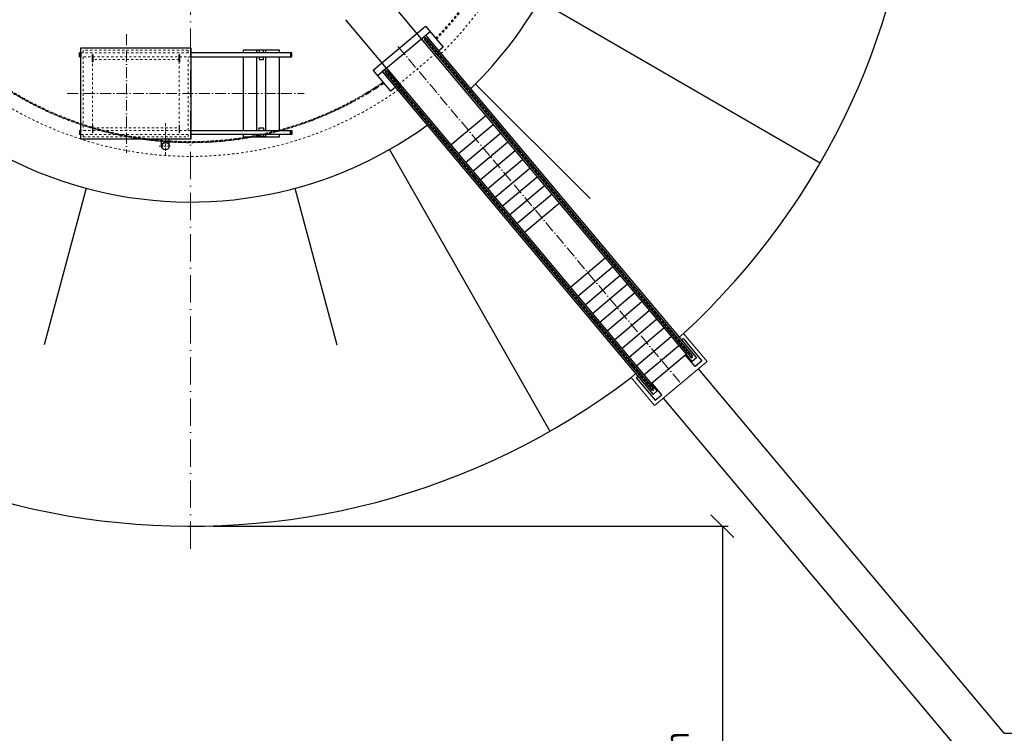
# Model space of a CAD drawing. Header units: millimetres. Extents: x 40256 to 138809, y -76860 to 38764.
# Tile 10 of 18: x 53684 to 75252, y -6214 to 9423. Entities that reach past the tile are written whole.
import ezdxf

# ---------------------------------------------------------------- set-up
doc = ezdxf.new("R2010")
doc.units = ezdxf.units.MM
doc.linetypes.add('ACAD_ISO10W100', pattern=[18, 12, -3, 0, -3])
doc.linetypes.add('JIS_02_1.0', pattern=[2, 1, -1])
for name, color, linetype, lineweight in [('Bemaßung', 7, 'Continuous', 9), ('Beschriftung', 7, 'Continuous', 9), ('Betonfundamente', 7, 'Continuous', 18)]:
    doc.layers.add(name, color=color, linetype=linetype, lineweight=lineweight)
doc.dimstyles.new('DIN', dxfattribs={"dimtxt": 2.5, "dimasz": 2.5, "dimexe": 1.25, "dimexo": 0.625, "dimtad": 1, "dimtih": 1, "dimdec": 4, "dimdsep": 46, "dimlunit": 6, "dimtxsty": 'Standard', "dimcen": 2.5, "dimadec": 0, "dimazin": 0, "dimtfac": 1, "dimtdec": 4, "dimtmove": 0, "dimatfit": 3, "dimfxl": 0, "dimtvp": 1, "dimtolj": 1, "dimtzin": 0, "dimarcsym": 0})

# ---------------------------------------------------------------- blocks, each defined once
blk = doc.blocks.new('_Oblique')
at = {"color": 0, "linetype": 'ByBlock', "lineweight": -2}
blk.add_line((-0.5, -0.5), (0.5, 0.5), dxfattribs=at)
blk = doc.blocks.new('*D54')
at = {"layer": 'Bemaßung', "color": 0, "lineweight": -2, "transparency": 16777216}
for p, q in [((57926, -1674), (69202, -1674)), ((69077, -1674), (69077, -13214)), ((76753, -13214), (68952, -13214))]:
    blk.add_line(p, q, dxfattribs=at)
at = {"layer": 'DEFPOINTS', "color": 0, "transparency": 16777216}
for p in [(57426, -1674), (69077, -13214), (77253, -13214)]:
    blk.add_point(p, dxfattribs=at)
at = {"layer": 'Bemaßung', "color": 0, "lineweight": -2, "transparency": 16777216, "xscale": 500, "yscale": 500, "zscale": 500}
for p, rotation in [((69077, -1674), 90), ((69077, -13214), 270)]:
    blk.add_blockref('_Oblique', p, dxfattribs=dict(at, rotation=rotation))
at = {"layer": 'Bemaßung', "color": 0, "transparency": 16777216, "insert": (68090, -7444), "char_height": 500, "attachment_point": 5, "rotation": 90}
blk.add_mtext('\\A1;MIN. 6m', dxfattribs=at)

msp = doc.modelspace()

# ---------------------------------------------------------------- hatches: boundary and pattern name
at = {"layer": 'Beschriftung'}
for points in [[(56876.17325, 6737.0026, 0.4142135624), (56792.02325, 6652.8526), (56805.61591, 6652.8526, -0.316340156), (56876.17325, 6723.40994)], [(56876.17325, 6737.0026), (56876.17325, 6723.40994, -0.1800703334), (56935.67628, 6712.35563, 0.1989123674)], [(56805.61591, 6652.8526), (56792.02325, 6652.8526, 0.1989123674), (56816.67021, 6593.34956, -0.1800703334)]]:
    msp.add_hatch(color=256, dxfattribs=at).paths.add_polyline_path(points)

# ---------------------------------------------------------------- linework, layer by layer
at = {"linetype": 'ACAD_ISO10W100', "lineweight": 18, "ltscale": 50}
msp.add_line((57426.17325, -2174.21198), (57426.17325, 30679.91718), dxfattribs=at)
for p, q in [((62828.72984, 8592.19828), (61826.17325, 9786.99871)), ((65068.84744, 9840.3526), (71219.41578, 6289.32031)), ((62062.6854, 7949.41067), (60826.17325, 9423.02847)), ((61427.64491, 8317.2915), (62576.71157, 9281.47292)), ((62576.71157, 9281.47292), (62962.38414, 8821.84625)), ((61524.06305, 8202.38483), (62673.12971, 9166.56625)), ((62573.54394, 9083.00386), (68508.08054, 2010.49854)), ((62481.6186, 9005.86935), (68279.56284, 2096.14847)), ((62547.64855, 8982.95062), (68380.06485, 2032.14754)), ((62584.6485, 9013.99726), (68417.0648, 2063.19418)), ((54996.17325, 8607.67124), (54996.17325, 8697.67124)), ((55026.17325, 8697.67124), (54996.17325, 8697.67124)), ((55006.17325, 8607.67124), (55006.17325, 8697.67124)), ((55275.17325, 8502.8526), (55275.17325, 8652.8526)), ((55287.17325, 8652.8526), (55287.17325, 8502.8526)), ((57175.17325, 8502.8526), (57175.17325, 8652.8526)), ((57187.17325, 8652.8526), (57187.17325, 8502.8526)), ((59646.17325, 8697.67124), (57436.17325, 8697.67124)), ((58876.17325, 8697.67124), (58876.17325, 8752.8526)), ((59076.17325, 8752.8526), (58876.17325, 8752.8526)), ((59076.17325, 8697.67124), (59076.17325, 8752.8526)), ((59636.17325, 8607.67124), (59636.17325, 8697.67124)), ((59646.17325, 8607.67124), (59646.17325, 8697.67124)), ((62962.38414, 8821.84625), (62862.79836, 8738.28386)), ((54996.17325, 8607.67124), (55026.17325, 8607.67124)), ((57436.17325, 8607.67124), (59646.17325, 8607.67124)), ((58876.17325, 6998.03396), (58876.17325, 8607.67124)), ((59076.17325, 6998.03396), (59076.17325, 8607.67124)), ((61813.31747, 7857.66484), (61427.64491, 8317.2915)), ((61715.57416, 8363.08174), (61623.64883, 8285.94722)), ((61623.64883, 8285.94722), (67558.18543, 1213.4419)), ((61689.67878, 8263.02849), (67522.09507, 1312.22542)), ((61715.57416, 8363.08174), (67513.5184, 1453.36086)), ((61726.67872, 8294.07513), (67559.09502, 1343.27206)), ((63666.39059, 8012.63526), (66177.3496, 5501.67624)), ((61912.90325, 7941.22722), (61813.31747, 7857.66484)), ((63129.7069, 6677.78396), (63895.75134, 7320.57157)), ((63290.4038, 6486.27285), (64056.44825, 7129.06046)), ((54996.17325, 6998.03396), (54996.17325, 6908.03396)), ((54996.17325, 6998.03396), (55026.17325, 6998.03396)), ((55026.17325, 6908.03396), (54996.17325, 6908.03396)), ((55006.17325, 6998.03396), (55006.17325, 6908.03396)), ((55275.17325, 7102.8526), (55275.17325, 6952.8526)), ((55287.17325, 6952.8526), (55287.17325, 7102.8526)), ((57175.17325, 7102.8526), (57175.17325, 6952.8526)), ((57187.17325, 6952.8526), (57187.17325, 7102.8526)), ((57436.17325, 6998.03396), (59646.17325, 6998.03396)), ((59646.17325, 6908.03396), (57436.17325, 6908.03396)), ((58876.17325, 6852.8526), (58876.17325, 6908.03396)), ((59076.17325, 6852.8526), (59076.17325, 6908.03396)), ((59636.17325, 6998.03396), (59636.17325, 6908.03396)), ((59646.17325, 6998.03396), (59646.17325, 6908.03396)), ((63451.10071, 6294.76174), (64217.14515, 6937.54935)), ((56792.02325, 6652.8526), (56792.02325, 6802.8526)), ((56960.32325, 6652.8526), (56960.32325, 6802.8526)), ((59076.17325, 6852.8526), (58876.17325, 6852.8526)), ((63611.79761, 6103.25063), (64377.84205, 6746.03824)), ((61786.94199, 6580.54389), (65296.3427, 406.12667)), ((63772.49451, 5911.73952), (64538.53895, 6554.52713)), ((63933.19141, 5720.22841), (64699.23586, 6363.01602)), ((64093.88832, 5528.7173), (64859.93276, 6171.50491)), ((64254.58522, 5337.20619), (65020.62966, 5979.9938)), ((55142.09517, 5728.55718), (54223.02039, 2298.52338)), ((59710.25132, 5728.55718), (60629.32611, 2298.52338)), ((64415.28212, 5145.69508), (65181.32656, 5788.48269)), ((64575.97902, 4954.18397), (65342.02347, 5596.97158)), ((64736.67593, 4762.67285), (65502.72037, 5405.46046)), ((65745.85247, 3559.98308), (66511.89692, 4202.77069)), ((65906.54938, 3368.47197), (66672.59382, 4011.25958)), ((66067.24628, 3176.96086), (66833.29072, 3819.74847)), ((66227.94318, 2985.44975), (66993.98762, 3628.23736)), ((66388.64008, 2793.93864), (67154.68453, 3436.72625)), ((66549.33699, 2602.42753), (67315.38143, 3245.21513)), ((66710.03389, 2410.91641), (67476.07833, 3053.70402)), ((66870.73079, 2219.4053), (67636.77523, 2862.19291)), ((67031.42769, 2027.89419), (67797.47214, 2670.6818)), ((67192.12459, 1836.38308), (67958.16904, 2479.17069)), ((67352.8215, 1644.87197), (68118.86594, 2287.65958)), ((67513.5184, 1453.36086), (68279.56284, 2096.14847)), ((75252.1988, -6213.51548), (68549.79479, 1774.09858)), ((74253.48235, -6579.01539), (67783.75034, 1131.31097)), ((75252.1988, -6213.51548), (101653.01661, -6213.51548))]:
    msp.add_line(p, q)
at = {"linetype": 'ACAD_ISO10W100', "lineweight": 18, "ltscale": 20}
for p, q in [((56026.17325, 9102.8526), (56026.17325, 6502.8526)), ((61970.03886, 8837.68443), (68198.91194, 1414.40255)), ((54726.17325, 7802.8526), (59916.17325, 7802.8526))]:
    msp.add_line(p, q, dxfattribs=at)
at = {"linetype": 'ACAD_ISO10W100', "lineweight": 18, "ltscale": 5}
for p, q in [((62538.69754, 9031.18875), (68430.15783, 2010.01978)), ((61680.72776, 8311.26663), (67572.18806, 1290.09766)), ((56876.17325, 7152.8526), (56876.17325, 6452.8526)), ((56742.02325, 6652.8526), (57010.32325, 6652.8526))]:
    msp.add_line(p, q, dxfattribs=at)
at = {"linetype": 'JIS_02_1.0', "lineweight": 18, "ltscale": 50}
for p, q in [((55026.17325, 8697.67124), (57436.17325, 8697.67124)), ((57376.17325, 8752.8526), (55076.17325, 8752.8526)), ((55076.17325, 8752.8526), (55076.17325, 8697.67124)), ((57376.17325, 8697.67124), (57376.17325, 8752.8526)), ((61912.90325, 7941.22722), (62862.79836, 8738.28386)), ((57436.17325, 8607.67124), (55026.17325, 8607.67124)), ((55076.17325, 8607.67124), (55076.17325, 6998.03396)), ((57176.17325, 8552.8526), (55276.17325, 8552.8526)), ((55276.17325, 8552.8526), (55276.17325, 7052.8526)), ((57176.17325, 7052.8526), (57176.17325, 8552.8526)), ((57376.17325, 6998.03396), (57376.17325, 8607.67124)), ((57436.17325, 6998.03396), (55026.17325, 6998.03396)), ((55026.17325, 6908.03396), (57436.17325, 6908.03396)), ((55076.17325, 6908.03396), (55076.17325, 6852.8526)), ((55276.17325, 7052.8526), (57176.17325, 7052.8526)), ((57376.17325, 6852.8526), (57376.17325, 6908.03396)), ((55076.17325, 6852.8526), (57376.17325, 6852.8526))]:
    msp.add_line(p, q, dxfattribs=at)
for points in [[(55006.17325, 8692.67124), (55026.17325, 8692.67124), (55026.17325, 8612.67124), (55006.17325, 8612.67124)], [(59376.17325, 8697.67124), (59376.17325, 8752.8526), (58576.17325, 8752.8526), (58576.17325, 8697.67124)], [(59026.17325, 8697.67124), (59026.17325, 8752.67124), (58926.17325, 8752.67124), (58926.17325, 8697.67124)], [(59636.17325, 8692.67124), (59616.17325, 8692.67124), (59616.17325, 8612.67124), (59636.17325, 8612.67124)], [(58576.17325, 8607.67124), (58576.17325, 6998.03396)], [(58926.17325, 8607.67124), (58926.17325, 8552.67124), (59026.17325, 8552.67124), (59026.17325, 8607.67124)], [(59376.17325, 6998.03396), (59376.17325, 8607.67124)], [(55006.17325, 6913.03396), (55026.17325, 6913.03396), (55026.17325, 6993.03396), (55006.17325, 6993.03396)], [(58576.17325, 6908.03396), (58576.17325, 6852.8526), (59376.17325, 6852.8526), (59376.17325, 6908.03396)], [(58926.17325, 6998.03396), (58926.17325, 7053.03396), (59026.17325, 7053.03396), (59026.17325, 6998.03396)], [(59026.17325, 6908.03396), (59026.17325, 6853.03396), (58926.17325, 6853.03396), (58926.17325, 6908.03396)], [(59636.17325, 6913.03396), (59616.17325, 6913.03396), (59616.17325, 6993.03396), (59636.17325, 6993.03396)], [(68178.91304, 2402.78509), (68217.05088, 2434.78654), (68628.43495, 1944.5181), (68482.8865, 1822.38845), (68264.07757, 2083.15478)], [(68508.08054, 2010.49854), (68416.15521, 1933.36403), (68279.56284, 2096.14847)], [(67229.01793, 1605.72846), (67190.88009, 1573.72701), (67602.26416, 1083.45857), (67747.81261, 1205.58821), (67529.00367, 1466.35455)], [(67558.18543, 1213.4419), (67650.11077, 1290.57642), (67513.5184, 1453.36086)]]:
    msp.add_lwpolyline(points)
msp.add_lwpolyline([(55026.17325, 8802.8526), (57436.17325, 8802.8526), (57436.17325, 6802.8526), (55026.17325, 6802.8526)], close=True)
msp.add_circle((56876.17325, 6652.8526), 84.15)
for centre, radius, start, end in [((57426.17325, 14252.8526), 15927.06458, 312.698263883, 307.301736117), ((57426.17325, 14252.8526), 8825, 314.02863126, 349.87429749), ((57426.17325, 14252.8526), 8825, 199.870168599, 305.97136874), ((62566.14853, 8998.47394), 24.15, 40, 220), ((55281.17325, 8652.8526), 6, 0, 180), ((57181.17325, 8652.8526), 6, 0, 180), ((55281.17325, 8502.8526), 6, 180, 0), ((57181.17325, 8502.8526), 6, 180, 0), ((61708.17875, 8278.55181), 24.15, 40, 220), ((55281.17325, 7102.8526), 6, 0, 180), ((55281.17325, 6952.8526), 6, 180, 0), ((57181.17325, 7102.8526), 6, 0, 180), ((57181.17325, 6952.8526), 6, 180, 0), ((68398.56482, 2047.67086), 24.15, 220, 40), ((67540.59505, 1327.74874), 24.15, 220, 40)]:
    msp.add_arc(centre, radius, start, end)
for radius, start, end in [(7825, 314.544492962, 305.455507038), (7525, 315.72003976, 304.27996024), (7521, 6.872765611, 298.413688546), (7505, 315.735334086, 304.264665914), (7500, 315.739170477, 304.260829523), (7500, 315.739170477, 355.411434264), (7505, 315.735334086, 355.414497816), (7505, 315.735334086, 355.414497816), (7521, 315.723092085, 355.42427372), (7525, 315.72003976, 355.42671118)]:
    msp.add_arc((57426.17325, 14252.8526), radius, start, end, dxfattribs=at)
at = {"linetype": 'JIS_02_1.0', "ltscale": 100}
for radius, start, end in [(7500, 300.701298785, 304.260829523), (7505, 300.700831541, 304.264665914), (7505, 300.700831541, 304.264665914), (7521, 300.699340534, 304.276907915), (7525, 300.698968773, 304.27996024)]:
    msp.add_arc((57426.17325, 14252.8526), radius, start, end, dxfattribs=at)
at = {"layer": 'Beschriftung'}
msp.add_arc((56891.0752, 6637.95064), 86.74883, 59.059982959, 210.940017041, dxfattribs=at)
at = {"layer": 'Betonfundamente'}
for p, q in [((68226.91143, 2547.4931), (68127.49003, 2464.06865)), ((68741.14151, 1934.65755), (68226.91143, 2547.4931)), ((68741.3059, 1934.79548), (67592.23923, 970.61407)), ((67177.59492, 1667.01201), (67077.84476, 1583.31169)), ((67592.07485, 970.47613), (67077.84476, 1583.31169))]:
    msp.add_line(p, q, dxfattribs=at)

# ---------------------------------------------------------------- dimensions: what is measured, and where the dimension line sits
at = {"layer": 'Bemaßung'}
dim = msp.add_linear_dim(base=(69076.53442, -13213.51548), p1=(57426.17325, -1674.21198), p2=(77253.48235, -13213.51548), angle=90, text='MIN. 6m', dimstyle='DIN', override={"dimscale": 100, "dimtxt": 5, "dimasz": 5, "dimexo": 5, "dimgap": 2, "dimblk1": 'Oblique', "dimblk2": 'Oblique', "dimsah": 1, "dimtmove": 2}, dxfattribs=at)
dim.commit()
dim.dimension.update_dxf_attribs({"geometry": '*D54', "text_midpoint": (68089.77784, -7443.86373), "dimtype": 160})

doc.saveas('drawing.dxf')
